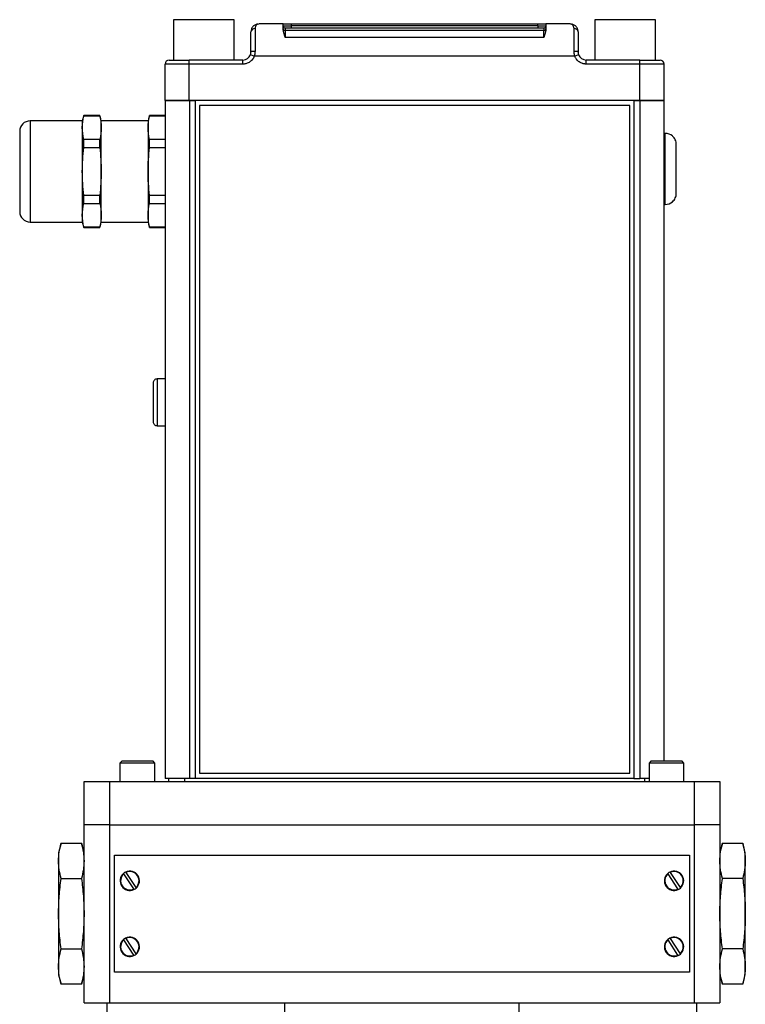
# Model space of a CAD drawing. Header units: inches. Extents: x 0.84 to 10.44, y 1.26 to 8.04.
# Tile 3 of 8: x 3.15 to 4.56, y 4.15 to 6.05. Entities that reach past the tile are written whole.
import ezdxf

# ---------------------------------------------------------------- set-up
doc = ezdxf.new("R2010")
doc.units = ezdxf.units.IN
doc.header["$MEASUREMENT"] = 0

msp = doc.modelspace()

# ---------------------------------------------------------------- linework, layer by layer
at = {"color": 7, "linetype": 'Continuous', "lineweight": 25}
for p, q in [((3.4524, 6.0517), (3.4524, 5.9736)), ((3.5696, 6.0517), (3.4524, 6.0517)), ((3.5696, 5.9736), (3.5696, 6.0517)), ((3.6179, 6.0436), (3.6166, 6.043)), ((3.6647, 6.0436), (3.6179, 6.0436)), ((3.6647, 6.0329), (3.6647, 6.0436)), ((3.6647, 6.0436), (3.6804, 6.0436)), ((3.6804, 6.0397), (3.6804, 6.0436)), ((3.6804, 6.0436), (4.1571, 6.0436)), ((4.1571, 6.0397), (4.1571, 6.0436)), ((4.1571, 6.0436), (4.1727, 6.0436)), ((4.1727, 6.0436), (4.1727, 6.0329)), ((4.2196, 6.0436), (4.1727, 6.0436)), ((4.2209, 6.043), (4.2196, 6.0436)), ((4.2679, 6.0517), (4.2679, 5.9736)), ((4.3851, 6.0517), (4.2679, 6.0517)), ((4.3851, 5.9736), (4.3851, 6.0517)), ((3.6101, 6.0346), (3.6101, 5.9904)), ((3.6685, 6.0358), (3.6685, 6.0305)), ((3.6685, 6.0305), (3.6685, 6.0174)), ((4.169, 6.0305), (3.6685, 6.0305)), ((3.6804, 6.036), (3.6804, 6.0397)), ((4.1571, 6.0397), (3.6804, 6.0397)), ((3.6804, 6.036), (4.1571, 6.036)), ((4.1571, 6.0397), (4.1571, 6.036)), ((4.169, 6.0358), (4.169, 6.0305)), ((4.169, 6.0174), (4.169, 6.0305)), ((4.2274, 5.9904), (4.2274, 6.0346)), ((4.169, 6.0174), (3.6685, 6.0174)), ((3.4829, 5.9658), (3.4829, 5.9736)), ((3.5866, 5.9736), (3.4829, 5.9736)), ((3.5866, 5.9658), (3.5866, 5.9736)), ((3.6086, 5.9811), (3.6013, 5.9838)), ((4.2289, 5.9811), (3.6086, 5.9811)), ((4.2362, 5.9838), (4.2289, 5.9811)), ((4.2509, 5.9658), (4.2509, 5.9736)), ((4.3546, 5.9736), (4.2509, 5.9736)), ((4.3546, 5.9658), (4.3546, 5.9736)), ((3.4829, 5.9658), (3.436, 5.9658)), ((3.436, 5.8953), (3.436, 5.9658)), ((3.4829, 5.8953), (3.4829, 5.9658)), ((3.5866, 5.9658), (3.4829, 5.9658)), ((4.3546, 5.9658), (4.2509, 5.9658)), ((4.3546, 5.8953), (4.3546, 5.9658)), ((4.4015, 5.9658), (4.3546, 5.9658)), ((4.4015, 5.8953), (4.4015, 5.9658)), ((3.436, 5.8953), (3.436, 4.5828)), ((3.436, 5.8953), (3.483, 5.8953)), ((3.4829, 5.8953), (3.436, 5.8953)), ((4.3546, 5.8953), (3.4829, 5.8953)), ((3.483, 5.8953), (3.483, 4.5828)), ((3.483, 5.8953), (3.4946, 5.8953)), ((3.4946, 4.5828), (3.4946, 5.8953)), ((4.3429, 5.8953), (4.3429, 4.5828)), ((4.3429, 5.8953), (4.3545, 5.8953)), ((4.3545, 5.8953), (4.3545, 4.5828)), ((4.3545, 5.8953), (4.4015, 5.8953)), ((4.4015, 5.8953), (4.3546, 5.8953)), ((4.4015, 4.6158), (4.4015, 5.8953)), ((4.335, 5.8853), (3.5025, 5.8853)), ((3.5025, 5.8853), (3.5025, 4.5928)), ((4.335, 4.5928), (4.335, 5.8853)), ((3.2759, 5.8558), (3.1749, 5.8558)), ((3.2758, 5.8556), (3.2758, 5.66)), ((3.2787, 5.8662), (3.2759, 5.8558)), ((3.3096, 5.8662), (3.2787, 5.8662)), ((3.2787, 5.8658), (3.2787, 5.8662)), ((3.2787, 5.8658), (3.3096, 5.8658)), ((3.3124, 5.8558), (3.3096, 5.8662)), ((3.3096, 5.8658), (3.3096, 5.8662)), ((3.4032, 5.8558), (3.3124, 5.8558)), ((3.3125, 5.66), (3.3125, 5.8556)), ((3.4031, 5.8556), (3.4031, 5.66)), ((3.406, 5.8662), (3.4032, 5.8558)), ((3.436, 5.8662), (3.406, 5.8662)), ((3.406, 5.8658), (3.406, 5.8662)), ((3.406, 5.8658), (3.436, 5.8658)), ((3.2787, 5.8041), (3.2787, 5.8195)), ((3.3096, 5.8195), (3.2787, 5.8195)), ((3.3096, 5.8041), (3.3096, 5.8195)), ((3.406, 5.8041), (3.406, 5.8195)), ((3.436, 5.8195), (3.406, 5.8195)), ((4.404, 5.8316), (4.4015, 5.8316)), ((4.4177, 5.8264), (4.4177, 5.8265)), ((3.2787, 5.8041), (3.3096, 5.8041)), ((3.406, 5.8041), (3.436, 5.8041)), ((3.2787, 5.6961), (3.2787, 5.7115)), ((3.3096, 5.7115), (3.2787, 5.7115)), ((3.3096, 5.6961), (3.3096, 5.7115)), ((3.436, 5.7115), (3.406, 5.7115)), ((3.406, 5.6961), (3.406, 5.7115)), ((3.2787, 5.6961), (3.3096, 5.6961)), ((3.406, 5.6961), (3.436, 5.6961)), ((4.4015, 5.6941), (4.404, 5.6941)), ((4.4177, 5.6991), (4.4177, 5.6992)), ((3.1749, 5.6598), (3.2759, 5.6598)), ((3.2759, 5.6598), (3.2787, 5.6495)), ((3.2787, 5.6495), (3.2787, 5.6498)), ((3.3096, 5.6498), (3.2787, 5.6498)), ((3.2787, 5.6495), (3.3096, 5.6495)), ((3.3096, 5.6495), (3.3124, 5.6598)), ((3.3096, 5.6495), (3.3096, 5.6498)), ((3.3124, 5.6598), (3.4032, 5.6598)), ((3.4032, 5.6598), (3.406, 5.6495)), ((3.406, 5.6495), (3.406, 5.6498)), ((3.436, 5.6498), (3.406, 5.6498)), ((3.406, 5.6495), (3.436, 5.6495)), ((3.4206, 5.3561), (3.4206, 5.2655)), ((3.4247, 5.3561), (3.4206, 5.3561)), ((3.436, 5.3565), (3.4247, 5.3565)), ((3.4247, 5.3565), (3.4247, 5.3561)), ((3.4206, 5.2655), (3.4247, 5.2655)), ((3.4247, 5.2655), (3.4247, 5.2651)), ((3.4247, 5.2651), (3.436, 5.2651)), ((3.3523, 4.6158), (3.3488, 4.6123)), ((3.4128, 4.6158), (3.3523, 4.6158)), ((3.4163, 4.6123), (3.4128, 4.6158)), ((4.3759, 4.6158), (4.3724, 4.6123)), ((4.4364, 4.6158), (4.3759, 4.6158)), ((4.4399, 4.6123), (4.4364, 4.6158)), ((3.3488, 4.6123), (3.3488, 4.5766)), ((3.4163, 4.6123), (3.3488, 4.6123)), ((3.4163, 4.5766), (3.4163, 4.6123)), ((4.3724, 4.6123), (4.3724, 4.5766)), ((4.4399, 4.6123), (4.3724, 4.6123)), ((4.4399, 4.5766), (4.4399, 4.6123)), ((3.2792, 4.4929), (3.2792, 4.5766)), ((3.2792, 4.5766), (3.3284, 4.5766)), ((3.3284, 4.5766), (3.3284, 4.4929)), ((3.3284, 4.5766), (4.4603, 4.5766)), ((3.483, 4.5828), (3.436, 4.5828)), ((3.4425, 4.5828), (3.4425, 4.5766)), ((3.4737, 4.5828), (3.4737, 4.5766)), ((3.4946, 4.5828), (3.483, 4.5828)), ((4.3429, 4.5828), (3.4946, 4.5828)), ((3.5025, 4.5928), (4.335, 4.5928)), ((4.3429, 4.5828), (4.3545, 4.5828)), ((4.3724, 4.5828), (4.3545, 4.5828)), ((4.3637, 4.5828), (4.3637, 4.5766)), ((4.4603, 4.4929), (4.4603, 4.5766)), ((4.4603, 4.5766), (4.5095, 4.5766)), ((4.5095, 4.5766), (4.5095, 4.4929)), ((3.3284, 4.4929), (3.2792, 4.4929)), ((3.2792, 4.1484), (3.2792, 4.4929)), ((3.3284, 4.4929), (4.4603, 4.4929)), ((3.3284, 4.4929), (3.3284, 4.1484)), ((4.5095, 4.4929), (4.4603, 4.4929)), ((4.4603, 4.1484), (4.4603, 4.4929)), ((4.5095, 4.4929), (4.5095, 4.1484)), ((3.2349, 4.457), (3.23, 4.4388)), ((3.2349, 4.457), (3.2743, 4.457)), ((3.2792, 4.4388), (3.2743, 4.457)), ((4.5144, 4.457), (4.5095, 4.4388)), ((4.5144, 4.457), (4.5538, 4.457)), ((4.5587, 4.4388), (4.5538, 4.457)), ((3.23, 4.4388), (3.23, 4.4229)), ((3.23, 4.4229), (3.23, 4.3207)), ((3.3383, 4.2075), (3.3383, 4.4339)), ((3.3383, 4.4339), (4.4505, 4.4339)), ((4.4505, 4.4339), (4.4505, 4.2075)), ((4.5587, 4.4229), (4.5587, 4.4388)), ((4.5587, 4.3207), (4.5587, 4.4229)), ((3.2349, 4.3889), (3.2743, 4.3889)), ((3.3753, 4.3686), (3.3561, 4.398)), ((3.3602, 4.4007), (3.3795, 4.3713)), ((4.4285, 4.3686), (4.4092, 4.398)), ((4.4134, 4.4007), (4.4326, 4.3713)), ((4.5538, 4.3889), (4.5144, 4.3889)), ((3.23, 4.3207), (3.23, 4.2184)), ((4.5587, 4.2184), (4.5587, 4.3207)), ((3.3602, 4.2728), (3.3795, 4.2433)), ((4.4134, 4.2728), (4.4326, 4.2433)), ((3.2349, 4.2525), (3.2743, 4.2525)), ((3.3753, 4.2406), (3.3561, 4.2701)), ((4.4285, 4.2406), (4.4092, 4.2701)), ((4.5538, 4.2525), (4.5144, 4.2525)), ((3.23, 4.2184), (3.23, 4.2026)), ((4.5587, 4.2026), (4.5587, 4.2184)), ((3.23, 4.2026), (3.2349, 4.1843)), ((3.2743, 4.1843), (3.2792, 4.2026)), ((4.4505, 4.2075), (3.3383, 4.2075)), ((4.5095, 4.2026), (4.5144, 4.1843)), ((4.5538, 4.1843), (4.5587, 4.2026)), ((3.2743, 4.1843), (3.2349, 4.1843)), ((4.5538, 4.1843), (4.5144, 4.1843)), ((3.2792, 4.1484), (3.3284, 4.1484)), ((3.3235, 4.1484), (3.3235, 4.05)), ((3.3284, 4.1484), (4.4603, 4.1484)), ((3.668, 4.05), (3.668, 4.1484)), ((4.1207, 4.1484), (4.1207, 4.05)), ((4.4603, 4.1484), (4.5095, 4.1484)), ((4.4652, 4.05), (4.4652, 4.1484))]:
    msp.add_line(p, q, dxfattribs=at)
at = {"color": 8, "linetype": 'Continuous', "lineweight": 25}
for p, q in [((3.1749, 5.8558), (3.1749, 5.6598)), ((4.404, 5.6941), (4.404, 5.8316))]:
    msp.add_line(p, q, dxfattribs=at)
at = {"color": 7, "linetype": 'Continuous', "lineweight": 25}
for centre, radius, start, end in [((3.6095, 6.0273), 0.00732, 85.9403, 175.2623), ((3.6685, 6.0395), 0.00375, 180.0044, 270.0044), ((3.6685, 6.0342), 0.00375, 180.0044, 270.0044), ((4.169, 6.0395), 0.00375, 269.9956, 359.9956), ((4.169, 6.0342), 0.00375, 269.9956, 359.9956), ((4.2279, 6.0273), 0.00732, 4.7377, 94.0597), ((3.6081, 5.9763), 0.0141, 82.2402, 114.6612), ((4.2293, 5.9763), 0.0141, 65.3388, 97.7598), ((3.4438, 5.9658), 0.00781, 90, 180), ((3.5866, 5.9892), 0.0156, 270, 339.7164), ((4.2509, 5.9892), 0.0156, 200.2836, 270), ((4.3937, 5.9658), 0.00781, 0, 90), ((3.1749, 5.8356), 0.0202, 90, 180), ((4.404, 5.8103), 0.0213, 49.6798, 90), ((4.404, 5.7153), 0.0213, 270, 310.3202), ((3.1749, 5.6801), 0.0202, 180, 270), ((3.3678, 4.3846), 0.0187, 130.7185, 295.5968), ((3.3678, 4.3846), 0.0178, 131.1189, 295.1963), ((3.3678, 4.3846), 0.0187, 115.5968, 130.7185), ((3.3678, 4.3846), 0.0187, 310.7185, 115.5968), ((3.3678, 4.3846), 0.0178, 311.1189, 115.1963), ((4.4209, 4.3846), 0.0187, 130.7185, 295.5968), ((4.4209, 4.3846), 0.0178, 131.1189, 295.1963), ((4.4209, 4.3846), 0.0187, 115.5968, 130.7185), ((4.4209, 4.3846), 0.0187, 310.7185, 115.5968), ((4.4209, 4.3846), 0.0178, 311.1189, 115.1963), ((3.3678, 4.3846), 0.0187, 295.5968, 310.7185), ((4.4209, 4.3846), 0.0187, 295.5968, 310.7185), ((3.3678, 4.2567), 0.0187, 130.7185, 295.5968), ((3.3678, 4.2567), 0.0187, 115.5968, 130.7185), ((3.3678, 4.2567), 0.0187, 310.7185, 115.5968), ((3.3678, 4.2567), 0.0178, 311.1189, 115.1963), ((4.4209, 4.2567), 0.0187, 130.7185, 295.5968), ((4.4209, 4.2567), 0.0187, 115.5968, 130.7185), ((4.4209, 4.2567), 0.0187, 310.7185, 115.5968), ((4.4209, 4.2567), 0.0178, 311.1189, 115.1963), ((3.3678, 4.2567), 0.0178, 131.1189, 295.1963), ((4.4209, 4.2567), 0.0178, 131.1189, 295.1963), ((3.3678, 4.2567), 0.0187, 295.5968, 310.7185), ((4.4209, 4.2567), 0.0187, 295.5968, 310.7185)]:
    msp.add_arc(centre, radius, start, end, dxfattribs=at)
for points, knots in [([(3.6152, 6.0431), (3.6142, 6.0429), (3.6114, 6.0426), (3.607, 6.0397), (3.6031, 6.0347), (3.6025, 6.0301), (3.6022, 6.0279)], [0, 0, 0, 0, 0.1482272, 0.4330133, 0.7402936, 1, 1, 1, 1]), ([(3.6685, 6.0174), (3.6683, 6.018), (3.668, 6.0191), (3.6675, 6.0206), (3.667, 6.0222), (3.6665, 6.0239), (3.6659, 6.026), (3.6654, 6.0279), (3.665, 6.0298), (3.6648, 6.0315), (3.6648, 6.0325), (3.6647, 6.0329)], [0, 0, 0, 0, 0.103438, 0.18667, 0.249696, 0.381921, 0.499629, 0.640136, 0.770202, 0.890058, 1, 1, 1, 1]), ([(3.6685, 6.0358), (3.6685, 6.0358), (3.6685, 6.0358), (3.6687, 6.0358), (3.6689, 6.0358), (3.6695, 6.0359), (3.6704, 6.0359), (3.6719, 6.0359), (3.6737, 6.0359), (3.6756, 6.036), (3.6775, 6.036), (3.679, 6.036), (3.6799, 6.036), (3.6804, 6.036)], [0, 0, 0, 0, 0.052807, 0.110427, 0.172871, 0.240209, 0.391537, 0.500059, 0.608835, 0.759895, 0.848708, 0.928714, 1, 1, 1, 1]), ([(4.1571, 6.036), (4.1574, 6.036), (4.1581, 6.036), (4.1592, 6.036), (4.1603, 6.036), (4.162, 6.036), (4.1638, 6.0359), (4.1655, 6.0359), (4.167, 6.0359), (4.1681, 6.0359), (4.1687, 6.0358), (4.1689, 6.0358), (4.169, 6.0358), (4.169, 6.0358)], [0, 0, 0, 0, 0.0526564, 0.110223, 0.1727067, 0.2401754, 0.3912257, 0.5000115, 0.6085238, 0.7598619, 0.8485207, 0.9285346, 1, 1, 1, 1]), ([(4.1727, 6.0329), (4.1727, 6.0326), (4.1727, 6.032), (4.1726, 6.031), (4.1724, 6.0298), (4.1722, 6.0286), (4.1719, 6.0273), (4.1715, 6.0257), (4.171, 6.0239), (4.1704, 6.0219), (4.1697, 6.0198), (4.1693, 6.0183), (4.169, 6.0174)], [0, 0, 0, 0, 0.072212, 0.148782, 0.229807, 0.315373, 0.405551, 0.500401, 0.618084, 0.750325, 0.85242, 1, 1, 1, 1]), ([(4.2352, 6.0279), (4.235, 6.0301), (4.2344, 6.0347), (4.2304, 6.0397), (4.2261, 6.0426), (4.2233, 6.0429), (4.2223, 6.0431)], [0, 0, 0, 0, 0.259711, 0.566987, 0.851773, 1, 1, 1, 1]), ([(3.6101, 5.9904), (3.61, 5.9898), (3.61, 5.9888), (3.6099, 5.9872), (3.6097, 5.9856), (3.6094, 5.9841), (3.6091, 5.9826), (3.6088, 5.9816), (3.6086, 5.9811)], [0, 0, 0, 0, 0.168935, 0.33636, 0.502722, 0.668475, 0.834081, 1, 1, 1, 1]), ([(4.2289, 5.9811), (4.2287, 5.9816), (4.2284, 5.9826), (4.2281, 5.9841), (4.2278, 5.9856), (4.2276, 5.9872), (4.2274, 5.9888), (4.2274, 5.9898), (4.2274, 5.9904)], [0, 0, 0, 0, 0.1659192, 0.3315248, 0.4972784, 0.6636401, 0.8310651, 1, 1, 1, 1]), ([(3.6086, 5.9811), (3.6084, 5.9806), (3.6081, 5.9798), (3.6075, 5.9785), (3.6068, 5.9773), (3.6061, 5.9761), (3.6048, 5.9744), (3.6029, 5.9722), (3.6001, 5.9699), (3.5969, 5.968), (3.5939, 5.9669), (3.5912, 5.9662), (3.5889, 5.9658), (3.5874, 5.9658), (3.5866, 5.9658)], [0, 0, 0, 0, 0.048984, 0.097724, 0.14639, 0.195159, 0.244202, 0.372023, 0.500031, 0.627852, 0.755859, 0.837333, 0.918445, 1, 1, 1, 1]), ([(4.2509, 5.9658), (4.2504, 5.9658), (4.2495, 5.9658), (4.2481, 5.9659), (4.2467, 5.9661), (4.2453, 5.9664), (4.2433, 5.967), (4.2406, 5.968), (4.2374, 5.9699), (4.2346, 5.9722), (4.2324, 5.9746), (4.2309, 5.9769), (4.2297, 5.9789), (4.2292, 5.9803), (4.2289, 5.9811)], [0, 0, 0, 0, 0.048984, 0.097724, 0.14639, 0.195159, 0.244202, 0.372023, 0.500031, 0.627852, 0.755859, 0.837333, 0.918445, 1, 1, 1, 1]), ([(3.1547, 5.8356), (3.1547, 5.8356), (3.1547, 5.8274), (3.1547, 5.7982), (3.1547, 5.7784), (3.1547, 5.7372), (3.1547, 5.7174), (3.1547, 5.6883), (3.1547, 5.6801), (3.1547, 5.6801)], [0, 0, 0, 0, 0.25, 0.25, 0.5, 0.5, 0.75, 0.75, 1, 1, 1, 1]), ([(4.4252, 5.8102), (4.4252, 5.8117), (4.4251, 5.8132), (4.4244, 5.8162), (4.4239, 5.8177), (4.422, 5.8219), (4.4201, 5.8244), (4.4177, 5.8264)], [0, 0, 0, 0, 0.25, 0.25, 0.5, 0.5, 1, 1, 1, 1]), ([(4.4252, 5.7155), (4.4252, 5.7164), (4.4252, 5.7218), (4.4252, 5.7394), (4.4252, 5.7509), (4.4252, 5.7748), (4.4252, 5.7863), (4.4252, 5.8038), (4.4252, 5.8092), (4.4252, 5.8102)], [0, 0, 0, 0, 0.25, 0.25, 0.5, 0.5, 0.75, 0.75, 1, 1, 1, 1]), ([(4.4177, 5.6992), (4.4189, 5.7002), (4.42, 5.7013), (4.4218, 5.7038), (4.4226, 5.7051), (4.4246, 5.7093), (4.4252, 5.7124), (4.4252, 5.7155)], [0, 0, 0, 0, 0.25, 0.25, 0.5, 0.5, 1, 1, 1, 1]), ([(3.4206, 5.3561), (3.4196, 5.3561), (3.4186, 5.3559), (3.4168, 5.3551), (3.416, 5.3546), (3.4139, 5.3524), (3.4131, 5.3505), (3.4131, 5.3485)], [0, 0, 0, 0, 0.25, 0.25, 0.5, 0.5, 1, 1, 1, 1]), ([(3.4131, 5.3485), (3.4131, 5.347), (3.4131, 5.3424), (3.4131, 5.3286), (3.4131, 5.3199), (3.4131, 5.3018), (3.4131, 5.293), (3.4131, 5.2792), (3.4131, 5.2746), (3.4131, 5.2731)], [0, 0, 0, 0, 0.25, 0.25, 0.5, 0.5, 0.75, 0.75, 1, 1, 1, 1]), ([(3.4131, 5.2731), (3.4131, 5.2721), (3.4133, 5.2712), (3.414, 5.2693), (3.4146, 5.2685), (3.4167, 5.2664), (3.4186, 5.2655), (3.4206, 5.2655)], [0, 0, 0, 0, 0.25, 0.25, 0.5, 0.5, 1, 1, 1, 1]), ([(3.23, 4.4229), (3.23, 4.4287), (3.2304, 4.4344), (3.2321, 4.4457), (3.2334, 4.4514), (3.2349, 4.457)], [0, 0, 0, 0, 0.5, 0.5, 1, 1, 1, 1]), ([(3.2743, 4.457), (3.2758, 4.4514), (3.2771, 4.4457), (3.2787, 4.4344), (3.2792, 4.4287), (3.2792, 4.4229)], [0, 0, 0, 0, 0.5, 0.5, 1, 1, 1, 1]), ([(4.5095, 4.4229), (4.5095, 4.4287), (4.51, 4.4344), (4.5117, 4.4457), (4.5129, 4.4514), (4.5144, 4.457)], [0, 0, 0, 0, 0.5, 0.5, 1, 1, 1, 1]), ([(4.5538, 4.457), (4.5553, 4.4514), (4.5566, 4.4457), (4.5583, 4.4344), (4.5587, 4.4287), (4.5587, 4.4229)], [0, 0, 0, 0, 0.5, 0.5, 1, 1, 1, 1]), ([(3.2349, 4.3889), (3.2334, 4.3945), (3.2321, 4.4002), (3.2304, 4.4115), (3.23, 4.4172), (3.23, 4.4229)], [0, 0, 0, 0, 0.5, 0.5, 1, 1, 1, 1]), ([(3.2792, 4.4229), (3.2792, 4.4172), (3.2787, 4.4115), (3.2771, 4.4002), (3.2758, 4.3945), (3.2743, 4.3889)], [0, 0, 0, 0, 0.5, 0.5, 1, 1, 1, 1]), ([(4.5144, 4.3889), (4.5129, 4.3945), (4.5117, 4.4002), (4.51, 4.4115), (4.5095, 4.4172), (4.5095, 4.4229)], [0, 0, 0, 0, 0.5, 0.5, 1, 1, 1, 1]), ([(4.5587, 4.4229), (4.5587, 4.4172), (4.5583, 4.4115), (4.5566, 4.4002), (4.5553, 4.3945), (4.5538, 4.3889)], [0, 0, 0, 0, 0.5, 0.5, 1, 1, 1, 1]), ([(3.23, 4.3207), (3.23, 4.3321), (3.2304, 4.3435), (3.2321, 4.3662), (3.2334, 4.3775), (3.2349, 4.3889)], [0, 0, 0, 0, 0.5, 0.5, 1, 1, 1, 1]), ([(3.2743, 4.3889), (3.2758, 4.3775), (3.2771, 4.3662), (3.2787, 4.3435), (3.2792, 4.3321), (3.2792, 4.3207)], [0, 0, 0, 0, 0.5, 0.5, 1, 1, 1, 1]), ([(4.5095, 4.3207), (4.5095, 4.3321), (4.51, 4.3435), (4.5117, 4.3662), (4.5129, 4.3775), (4.5144, 4.3889)], [0, 0, 0, 0, 0.5, 0.5, 1, 1, 1, 1]), ([(4.5538, 4.3889), (4.5553, 4.3775), (4.5566, 4.3662), (4.5583, 4.3435), (4.5587, 4.3321), (4.5587, 4.3207)], [0, 0, 0, 0, 0.5, 0.5, 1, 1, 1, 1]), ([(3.2349, 4.2525), (3.2334, 4.2638), (3.2321, 4.2751), (3.2304, 4.2978), (3.23, 4.3092), (3.23, 4.3207)], [0, 0, 0, 0, 0.5, 0.5, 1, 1, 1, 1]), ([(3.2792, 4.3207), (3.2792, 4.3092), (3.2787, 4.2978), (3.2771, 4.2751), (3.2758, 4.2638), (3.2743, 4.2525)], [0, 0, 0, 0, 0.5, 0.5, 1, 1, 1, 1]), ([(4.5144, 4.2525), (4.5129, 4.2638), (4.5117, 4.2751), (4.51, 4.2978), (4.5095, 4.3092), (4.5095, 4.3207)], [0, 0, 0, 0, 0.5, 0.5, 1, 1, 1, 1]), ([(4.5587, 4.3207), (4.5587, 4.3092), (4.5583, 4.2978), (4.5566, 4.2751), (4.5553, 4.2638), (4.5538, 4.2525)], [0, 0, 0, 0, 0.5, 0.5, 1, 1, 1, 1]), ([(3.23, 4.2184), (3.23, 4.2241), (3.2304, 4.2298), (3.2321, 4.2411), (3.2334, 4.2468), (3.2349, 4.2525)], [0, 0, 0, 0, 0.5, 0.5, 1, 1, 1, 1]), ([(3.2743, 4.2525), (3.2758, 4.2468), (3.2771, 4.2411), (3.2787, 4.2298), (3.2792, 4.2241), (3.2792, 4.2184)], [0, 0, 0, 0, 0.5, 0.5, 1, 1, 1, 1]), ([(4.5095, 4.2184), (4.5095, 4.2241), (4.51, 4.2298), (4.5117, 4.2411), (4.5129, 4.2468), (4.5144, 4.2525)], [0, 0, 0, 0, 0.5, 0.5, 1, 1, 1, 1]), ([(4.5538, 4.2525), (4.5553, 4.2468), (4.5566, 4.2411), (4.5583, 4.2298), (4.5587, 4.2241), (4.5587, 4.2184)], [0, 0, 0, 0, 0.5, 0.5, 1, 1, 1, 1]), ([(3.2349, 4.1843), (3.2334, 4.1899), (3.2321, 4.1956), (3.2304, 4.207), (3.23, 4.2127), (3.23, 4.2184)], [0, 0, 0, 0, 0.5, 0.5, 1, 1, 1, 1]), ([(3.2792, 4.2184), (3.2792, 4.2127), (3.2787, 4.207), (3.2771, 4.1956), (3.2758, 4.1899), (3.2743, 4.1843)], [0, 0, 0, 0, 0.5, 0.5, 1, 1, 1, 1]), ([(4.5144, 4.1843), (4.5129, 4.1899), (4.5117, 4.1956), (4.51, 4.207), (4.5095, 4.2127), (4.5095, 4.2184)], [0, 0, 0, 0, 0.5, 0.5, 1, 1, 1, 1]), ([(4.5587, 4.2184), (4.5587, 4.2127), (4.5583, 4.207), (4.5566, 4.1956), (4.5553, 4.1899), (4.5538, 4.1843)], [0, 0, 0, 0, 0.5, 0.5, 1, 1, 1, 1])]:
    msp.add_open_spline(points, degree=3, knots=knots, dxfattribs=at)
for points in [[(3.6022, 5.9892), (3.6022, 6.0053), (3.6022, 6.0195), (3.6022, 6.0279)], [(3.6647, 6.0395), (3.6647, 6.0396), (3.6719, 6.0397), (3.6804, 6.0397)], [(4.1571, 6.0397), (4.1656, 6.0397), (4.1727, 6.0396), (4.1727, 6.0395)], [(4.2352, 6.0279), (4.2352, 6.0195), (4.2352, 6.0053), (4.2352, 5.9892)], [(3.6013, 5.9838), (3.6019, 5.9855), (3.6022, 5.9873), (3.6022, 5.9892)], [(4.2352, 5.9892), (4.2352, 5.9873), (4.2356, 5.9855), (4.2362, 5.9838)], [(3.4438, 5.9736), (3.4438, 5.9736), (3.4613, 5.9736), (3.4829, 5.9736)], [(4.3546, 5.9736), (4.3762, 5.9736), (4.3937, 5.9736), (4.3937, 5.9736)], [(3.2787, 5.8195), (3.2769, 5.8272), (3.2749, 5.8427), (3.2769, 5.8581), (3.2787, 5.8658)], [(3.3096, 5.8658), (3.3114, 5.8581), (3.3134, 5.8427), (3.3114, 5.8272), (3.3096, 5.8195)], [(3.406, 5.8195), (3.4042, 5.8272), (3.4021, 5.8427), (3.4042, 5.8581), (3.406, 5.8658)], [(3.2787, 5.7115), (3.2769, 5.7269), (3.2749, 5.7578), (3.2769, 5.7887), (3.2787, 5.8041)], [(3.3096, 5.8041), (3.3114, 5.7887), (3.3134, 5.7578), (3.3114, 5.7269), (3.3096, 5.7115)], [(3.406, 5.7115), (3.4042, 5.7269), (3.4021, 5.7578), (3.4042, 5.7887), (3.406, 5.8041)], [(3.2787, 5.6498), (3.2769, 5.6575), (3.2749, 5.673), (3.2769, 5.6884), (3.2787, 5.6961)], [(3.3096, 5.6961), (3.3114, 5.6884), (3.3134, 5.673), (3.3114, 5.6575), (3.3096, 5.6498)], [(3.406, 5.6498), (3.4042, 5.6575), (3.4021, 5.673), (3.4042, 5.6884), (3.406, 5.6961)], [(3.3561, 4.398), (3.3559, 4.3983), (3.3558, 4.3985), (3.3556, 4.3988)], [(3.3597, 4.4015), (3.3599, 4.4012), (3.36, 4.401), (3.3602, 4.4007)], [(4.4092, 4.398), (4.4091, 4.3983), (4.4089, 4.3985), (4.4087, 4.3988)], [(4.4128, 4.4015), (4.413, 4.4012), (4.4132, 4.401), (4.4134, 4.4007)], [(3.3759, 4.3678), (3.3757, 4.368), (3.3755, 4.3683), (3.3753, 4.3686)], [(3.3795, 4.3713), (3.3796, 4.371), (3.3798, 4.3707), (3.38, 4.3705)], [(4.429, 4.3678), (4.4288, 4.368), (4.4287, 4.3683), (4.4285, 4.3686)], [(4.4326, 4.3713), (4.4328, 4.371), (4.433, 4.3707), (4.4331, 4.3705)], [(3.3561, 4.2701), (3.3559, 4.2703), (3.3558, 4.2706), (3.3556, 4.2709)], [(3.3597, 4.2736), (3.3599, 4.2733), (3.36, 4.273), (3.3602, 4.2728)], [(4.4092, 4.2701), (4.4091, 4.2703), (4.4089, 4.2706), (4.4087, 4.2709)], [(4.4128, 4.2736), (4.413, 4.2733), (4.4132, 4.273), (4.4134, 4.2728)], [(3.3759, 4.2398), (3.3757, 4.2401), (3.3755, 4.2403), (3.3753, 4.2406)], [(3.3795, 4.2433), (3.3796, 4.243), (3.3798, 4.2428), (3.38, 4.2425)], [(4.429, 4.2398), (4.4288, 4.2401), (4.4287, 4.2403), (4.4285, 4.2406)], [(4.4326, 4.2433), (4.4328, 4.243), (4.433, 4.2428), (4.4331, 4.2425)]]:
    msp.add_open_spline(points, degree=3, dxfattribs=at)
at = {"color": 8, "linetype": 'Continuous', "lineweight": 25}
for points, knots in [([(3.6166, 6.043), (3.6151, 6.0427), (3.6117, 6.042), (3.6106, 6.0373), (3.6101, 6.0346)], [0, 0, 0, 0, 0.431691, 1, 1, 1, 1]), ([(4.2274, 6.0346), (4.2268, 6.0373), (4.2258, 6.042), (4.2224, 6.0427), (4.2209, 6.043)], [0, 0, 0, 0, 0.5683085, 1, 1, 1, 1])]:
    msp.add_open_spline(points, degree=3, knots=knots, dxfattribs=at)

doc.saveas('drawing.dxf')
